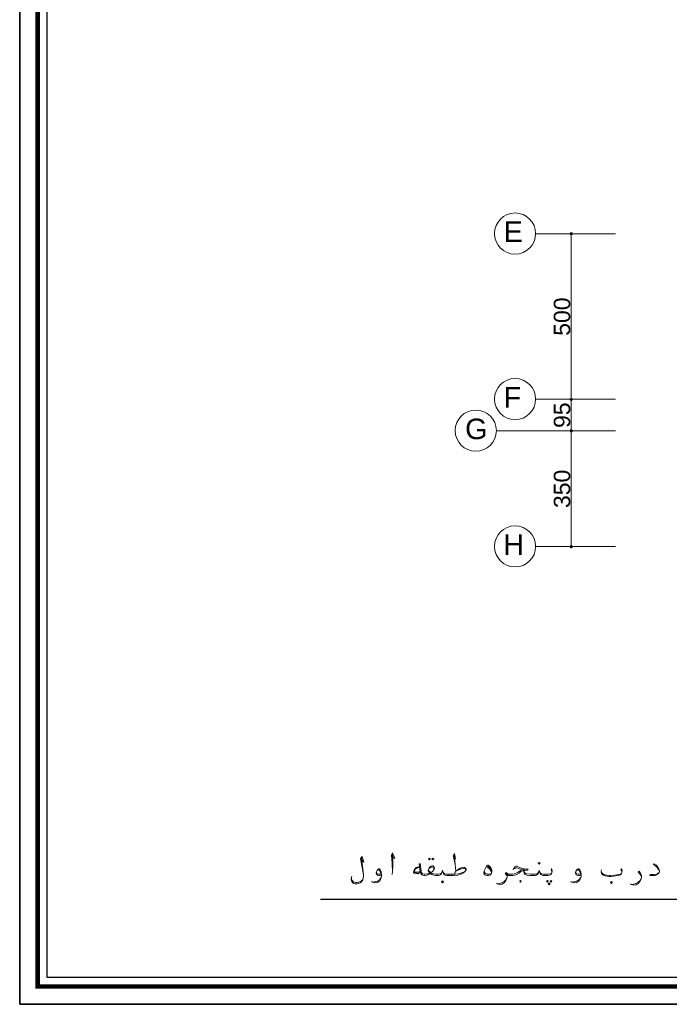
# Model space of a CAD drawing. Header units: metres. Extents: x 5.7 to 89.8, y 4 to 63.5.
# Tile 1 of 22: x 5.7 to 25.3, y 4 to 33.7. Entities that reach past the tile are written whole.
import ezdxf

# ---------------------------------------------------------------- set-up
doc = ezdxf.new("R2010")
doc.units = ezdxf.units.M
doc.header["$MEASUREMENT"] = 0
for name, color, linetype in [('PDF5_ax', 7, 'Continuous'), ('PDF5_dim', 7, 'Continuous'), ('PDF5_KADR', 7, 'Continuous'), ('PDF5_Text', 7, 'Continuous'), ('PDF5_textt', 7, 'Continuous'), ('PDF5_W', 7, 'Continuous')]:
    doc.layers.add(name, color=color, linetype=linetype)
doc.styles.add('PDF Arial', font='arial.ttf')

msp = doc.modelspace()

# ---------------------------------------------------------------- linework, layer by layer
at = {"layer": 'PDF5_ax', "lineweight": 9}
for points in [[(23.667, 27.282), (21.259, 27.282)], [(23.667, 22.283), (21.259, 22.283)], [(23.667, 21.33), (20.075, 21.33)], [(23.667, 17.834), (21.25, 17.834)]]:
    msp.add_lwpolyline(points, dxfattribs=at)
for centre in [(20.638, 27.287), (20.638, 22.288), (19.453, 21.335), (20.638, 17.839)]:
    msp.add_circle(centre, 0.621, dxfattribs=at)
at = {"layer": 'PDF5_dim', "lineweight": 20}
for points in [[(22.704, 27.282), (22.271, 27.282)], [(22.328, 22.38), (22.328, 27.186)], [(23.051, 22.283), (22.271, 22.283), (23.003, 22.283)], [(22.328, 21.426), (22.328, 22.177)], [(23.051, 21.33), (22.271, 21.33), (23.003, 21.33)], [(22.328, 17.93), (22.328, 21.234)], [(23.051, 17.834), (22.271, 17.834)]]:
    msp.add_lwpolyline(points, dxfattribs=at)
at = {"layer": 'PDF5_KADR', "lineweight": 25}
for points in [[(5.695, 4.013), (89.785, 4.013), (89.785, 63.476), (5.695, 63.476)], [(5.695, 63.476), (89.785, 63.476), (89.785, 4.013), (5.695, 4.013)], [(6.514, 4.832), (88.841, 4.832), (88.841, 62.657), (6.514, 62.657)]]:
    msp.add_lwpolyline(points, close=True, dxfattribs=at)
at = {"layer": 'PDF5_KADR', "lineweight": 0, "const_width": 0.135}
msp.add_lwpolyline([(6.235, 62.937), (6.235, 4.552), (89.111, 4.552), (89.111, 62.937)], close=True, dxfattribs=at)
at = {"layer": 'PDF5_textt', "lineweight": 20}
for points in [[(15.972, 8.414), (16.078, 8.309), (16.03, 8.472), (15.972, 8.414), (16.068, 7.923), (16.01, 8.434)], [(16.916, 8.501), (17.012, 8.414), (16.944, 8.588), (16.906, 8.52), (16.925, 8.405), (16.935, 8.241), (16.944, 8.029), (16.935, 7.933)], [(16.944, 8.029), (16.954, 8.183), (16.954, 8.424), (16.944, 8.549)], [(18.774, 8.501), (18.842, 8.405), (18.813, 8.569), (18.774, 8.501), (18.803, 8.386), (18.832, 8.231), (18.851, 8.029)], [(18.832, 8.231), (18.813, 8.443), (18.813, 8.559)], [(16.598, 7.914), (16.559, 7.904), (16.53, 7.904), (16.492, 7.914), (16.473, 7.923), (16.453, 7.943), (16.444, 7.971), (16.444, 7.991), (16.473, 8.058), (16.511, 8.097), (16.53, 8.106), (16.55, 8.106), (16.569, 8.077), (16.598, 8.01), (16.607, 7.933), (16.607, 7.875), (16.588, 7.808), (16.559, 7.74), (16.482, 7.692), (16.405, 7.682), (16.338, 7.702), (16.309, 7.721)], [(16.473, 8.048), (16.492, 8.068), (16.521, 8.077), (16.54, 8.077), (16.559, 8.039), (16.579, 7.991), (16.588, 7.962), (16.607, 7.875), (16.588, 7.827), (16.55, 7.769), (16.473, 7.731), (16.396, 7.711), (16.347, 7.702)], [(17.754, 8.154), (17.686, 8.154), (17.657, 8.145), (17.638, 8.126), (17.59, 8.068), (17.571, 8), (17.571, 7.991), (17.599, 7.971), (17.705, 7.952), (17.715, 7.952), (17.773, 8.02)], [(17.754, 8.145), (17.676, 8.126), (17.638, 8.106), (17.59, 8.048), (17.59, 8.039), (17.599, 8.02), (17.628, 8.01), (17.744, 8), (17.773, 8.029)], [(18.803, 7.943), (18.832, 8), (18.861, 8.039), (18.9, 8.077), (18.977, 8.126), (19.063, 8.154), (19.112, 8.145), (19.14, 8.126), (19.16, 8.097), (19.16, 8.077), (19.14, 8.039), (19.121, 8.02), (19.083, 7.981), (18.977, 7.933), (18.909, 7.914), (18.784, 7.904), (18.63, 7.904), (18.582, 7.904), (18.534, 7.914), (18.495, 7.933), (18.476, 7.962), (18.457, 8.01), (18.447, 8.068), (18.437, 8.01), (18.418, 7.962), (18.408, 7.933), (18.37, 7.914), (18.322, 7.904), (18.264, 7.904), (18.245, 7.904), (18.187, 7.914), (18.129, 7.933), (18.1, 7.952), (18.091, 7.971), (18.071, 7.952), (18.033, 7.933), (17.975, 7.914), (17.917, 7.904), (17.908, 7.904), (17.898, 7.904), (17.85, 7.914), (17.811, 7.933), (17.792, 7.962), (17.773, 8.02), (17.744, 8.241), (17.773, 8.26), (17.802, 8.029), (17.811, 7.991), (17.831, 7.962), (17.85, 7.952), (17.898, 7.943), (17.908, 7.943), (17.917, 7.943), (18.004, 7.952), (18.071, 7.971), (18.033, 8.01), (18.014, 8.039), (18.014, 8.058), (18.033, 8.106), (18.071, 8.154), (18.11, 8.183), (18.148, 8.193), (18.168, 8.193), (18.187, 8.174), (18.206, 8.135), (18.206, 8.116), (18.187, 8.077), (18.148, 8.02), (18.1, 7.981), (18.139, 7.962), (18.177, 7.952), (18.245, 7.943), (18.264, 7.943), (18.331, 7.943), (18.389, 7.952), (18.418, 7.971), (18.428, 8)], [(18.023, 8.077), (18.033, 8.048), (18.062, 8.02), (18.1, 7.981)], [(18.187, 8.077), (18.187, 8.106), (18.168, 8.145), (18.148, 8.154), (18.129, 8.154), (18.071, 8.135), (18.033, 8.106)], [(18.861, 8.039), (18.938, 8.077), (19.025, 8.106), (19.063, 8.116), (19.083, 8.116), (19.131, 8.106), (19.16, 8.077)], [(19.911, 7.952), (19.843, 7.943), (19.795, 7.943), (19.766, 7.952), (19.728, 7.981), (19.709, 8.048)], [(19.766, 8.164), (19.815, 8.145), (19.863, 8.106), (19.901, 8.068), (19.93, 8.01), (19.93, 7.981)], [(19.805, 8.193), (19.853, 8.154), (19.901, 8.097), (19.921, 8.077)], [(20.585, 8.077), (20.624, 8.164), (20.662, 8.183), (20.691, 8.183), (20.826, 8.126), (20.951, 8.097), (21.028, 8.097), (20.999, 8.068), (20.941, 8.058), (20.884, 8.048), (20.816, 8.02), (20.758, 7.971), (20.672, 7.923), (20.585, 7.904), (20.45, 7.904), (20.431, 7.904), (20.402, 7.914), (20.402, 7.875), (20.392, 7.817), (20.364, 7.75), (20.315, 7.692), (20.248, 7.644), (20.171, 7.634), (20.104, 7.654), (20.075, 7.673)], [(20.402, 7.885), (20.392, 7.904), (20.373, 7.933), (20.344, 7.952), (20.373, 7.991), (20.421, 7.952), (20.441, 7.943), (20.45, 7.943), (20.556, 7.943), (20.624, 7.952), (20.71, 7.991), (20.797, 8.058), (20.855, 8.077), (20.932, 8.077), (20.855, 8.077), (20.691, 8.135), (20.662, 8.135), (20.614, 8.106)], [(21.75, 7.991), (21.75, 8.02), (21.741, 8.058), (21.722, 8.077), (21.741, 8.116), (21.75, 8.087), (21.76, 8.048), (21.76, 8.029), (21.75, 7.991), (21.741, 7.962), (21.712, 7.933), (21.673, 7.914), (21.625, 7.904), (21.548, 7.904), (21.49, 7.904), (21.452, 7.914), (21.413, 7.933), (21.394, 7.962), (21.375, 8.01), (21.365, 8.068), (21.356, 8.01), (21.336, 7.962), (21.317, 7.933), (21.288, 7.914), (21.24, 7.904), (21.182, 7.904), (21.086, 7.904), (20.99, 7.914), (20.941, 7.933), (20.913, 7.971), (20.903, 8.02), (20.903, 8.068)], [(22.617, 7.914), (22.579, 7.904), (22.54, 7.904), (22.502, 7.914), (22.482, 7.923), (22.473, 7.943), (22.463, 7.971), (22.463, 7.991), (22.482, 8.058), (22.521, 8.097), (22.54, 8.106), (22.559, 8.106), (22.588, 8.077), (22.617, 8.01), (22.627, 7.933), (22.627, 7.875), (22.608, 7.808), (22.569, 7.74), (22.492, 7.692), (22.425, 7.682), (22.348, 7.702), (22.319, 7.721)], [(22.482, 8.048), (22.502, 8.068), (22.531, 8.077), (22.55, 8.077), (22.579, 8.039), (22.598, 7.991), (22.608, 7.962), (22.627, 7.875), (22.608, 7.827), (22.559, 7.769), (22.482, 7.731), (22.415, 7.711), (22.357, 7.702)], [(23.86, 7.991), (23.86, 8.02), (23.85, 8.058), (23.831, 8.077), (23.85, 8.116), (23.86, 8.087), (23.869, 8.048), (23.869, 8.029), (23.86, 7.991), (23.85, 7.962), (23.821, 7.923), (23.754, 7.904), (23.609, 7.885), (23.523, 7.875), (23.474, 7.875), (23.359, 7.894), (23.291, 7.914), (23.263, 7.943), (23.243, 7.971), (23.234, 8), (23.234, 8.029), (23.243, 8.077)], [(24.447, 7.865), (24.428, 7.904), (24.399, 7.952), (24.351, 8), (24.38, 8.029), (24.409, 7.991), (24.438, 7.933), (24.447, 7.885), (24.447, 7.856), (24.438, 7.798), (24.409, 7.74), (24.361, 7.673), (24.293, 7.625), (24.216, 7.615), (24.149, 7.634), (24.12, 7.654)], [(24.996, 8.039), (24.967, 8.087), (24.929, 8.145), (24.871, 8.193), (24.813, 8.231), (24.832, 8.251), (24.9, 8.212), (24.938, 8.174), (24.977, 8.106), (24.996, 8.039), (24.996, 8.02), (24.987, 7.991), (24.967, 7.962), (24.909, 7.923), (24.861, 7.904), (24.765, 7.904), (24.707, 7.904), (24.717, 7.933), (24.823, 7.933), (24.9, 7.943), (24.948, 7.962), (24.987, 7.991)], [(16.068, 7.923), (16.068, 7.894), (16.058, 7.817), (16.049, 7.76), (16.02, 7.731), (15.991, 7.702), (15.962, 7.682), (15.914, 7.663), (15.875, 7.654), (15.808, 7.654), (15.769, 7.663), (15.731, 7.692), (15.712, 7.721), (15.702, 7.74), (15.692, 7.769), (15.692, 7.788), (15.702, 7.846), (15.712, 7.885)], [(16.058, 7.817), (16.049, 7.779), (16.001, 7.74), (15.924, 7.702), (15.875, 7.692), (15.827, 7.692), (15.769, 7.711), (15.731, 7.74), (15.712, 7.76), (15.702, 7.788), (15.702, 7.817)], [(16.588, 7.952), (16.559, 7.943), (16.521, 7.943), (16.482, 7.952), (16.463, 7.971), (16.453, 8)], [(17.705, 7.971), (17.59, 8)], [(18.466, 8), (18.485, 7.971), (18.514, 7.952), (18.572, 7.943), (18.63, 7.943), (18.842, 7.943), (18.929, 7.952), (19.034, 7.981), (19.121, 8.02)], [(20.104, 7.654), (20.161, 7.663), (20.238, 7.682), (20.306, 7.721), (20.364, 7.769), (20.392, 7.817)], [(20.431, 7.923), (20.392, 7.943), (20.364, 7.971)], [(21.346, 8), (21.327, 7.971), (21.298, 7.952), (21.25, 7.943), (21.182, 7.943), (21.124, 7.943), (20.99, 7.952), (20.951, 7.971), (20.922, 7.991), (20.903, 8.02)], [(21.384, 8), (21.404, 7.971), (21.433, 7.952), (21.481, 7.943), (21.548, 7.943), (21.625, 7.943), (21.712, 7.952), (21.741, 7.962)], [(22.608, 7.952), (22.569, 7.943), (22.531, 7.943), (22.492, 7.952), (22.473, 7.971), (22.473, 8)], [(23.234, 8), (23.272, 7.962), (23.34, 7.923), (23.474, 7.904), (23.503, 7.904), (23.648, 7.914), (23.763, 7.933), (23.812, 7.943), (23.85, 7.962)], [(24.158, 7.634), (24.206, 7.644), (24.283, 7.663), (24.351, 7.702), (24.409, 7.75), (24.438, 7.798)]]:
    msp.add_lwpolyline(points, dxfattribs=at)
for points in [[(18.052, 8.424), (18.081, 8.405), (18.052, 8.376), (18.023, 8.405)], [(18.158, 8.424), (18.187, 8.405), (18.158, 8.376), (18.129, 8.405)], [(19.815, 8.212), (19.824, 8.212), (19.882, 8.164), (19.921, 8.116), (19.94, 8.077), (19.94, 8.048), (19.94, 8.02), (19.93, 7.971), (19.911, 7.943), (19.872, 7.914), (19.824, 7.904), (19.795, 7.904), (19.747, 7.914), (19.728, 7.923), (19.709, 7.943), (19.699, 7.971), (19.699, 7.981), (19.709, 8.048), (19.747, 8.126), (19.776, 8.183)], [(21.365, 8.241), (21.394, 8.27), (21.365, 8.299), (21.336, 8.27)], [(18.447, 7.682), (18.476, 7.711), (18.447, 7.74), (18.418, 7.711)], [(20.797, 7.702), (20.826, 7.731), (20.797, 7.75), (20.778, 7.731)], [(21.616, 7.75), (21.635, 7.731), (21.616, 7.702), (21.587, 7.731)], [(21.722, 7.75), (21.75, 7.731), (21.722, 7.702), (21.693, 7.731)], [(21.664, 7.682), (21.693, 7.654), (21.664, 7.625), (21.635, 7.654)], [(23.542, 7.663), (23.571, 7.692), (23.542, 7.721), (23.513, 7.692)]]:
    msp.add_lwpolyline(points, close=True, dxfattribs=at)
at = {"layer": 'PDF5_textt', "lineweight": 25}
msp.add_lwpolyline([(31.093, 7.182), (14.768, 7.182)], dxfattribs=at)
at = {"layer": 'PDF5_W', "lineweight": 9}
for points in [[(22.328, 27.234), (22.328, 27.186)], [(22.328, 22.332), (22.328, 22.38)], [(22.328, 22.235), (22.328, 22.177)], [(22.328, 21.378), (22.328, 21.426)], [(22.328, 21.282), (22.328, 21.234)], [(22.328, 17.882), (22.328, 17.93)]]:
    msp.add_lwpolyline(points, dxfattribs=at)
at = {"layer": 'PDF5_W', "transparency": 33554559}
for points in [[(22.299, 27.321), (22.328, 27.282), (22.28, 27.282)], [(22.328, 27.282), (22.28, 27.282), (22.299, 27.243)], [(22.328, 27.33), (22.299, 27.321), (22.328, 27.282)], [(22.299, 27.243), (22.328, 27.234), (22.328, 27.282)], [(22.367, 27.321), (22.328, 27.282), (22.328, 27.33)], [(22.386, 27.282), (22.367, 27.321), (22.328, 27.282)], [(22.328, 27.234), (22.328, 27.282), (22.367, 27.243)], [(22.328, 27.282), (22.367, 27.243), (22.386, 27.282)], [(22.328, 22.283), (22.299, 22.312), (22.28, 22.283)], [(22.299, 22.312), (22.328, 22.283), (22.28, 22.283)], [(22.328, 22.332), (22.328, 22.283), (22.299, 22.312)], [(22.328, 22.332), (22.299, 22.312), (22.328, 22.283)], [(22.367, 22.312), (22.328, 22.332), (22.328, 22.283)], [(22.367, 22.312), (22.328, 22.283), (22.328, 22.332)], [(22.328, 22.283), (22.386, 22.283), (22.367, 22.312)], [(22.386, 22.283), (22.367, 22.312), (22.328, 22.283)], [(22.28, 22.283), (22.299, 22.245), (22.328, 22.283)], [(22.328, 22.283), (22.28, 22.283), (22.299, 22.245)], [(22.299, 22.245), (22.328, 22.283), (22.328, 22.235)], [(22.299, 22.245), (22.328, 22.235), (22.328, 22.283)], [(22.328, 22.235), (22.367, 22.245), (22.328, 22.283)], [(22.367, 22.245), (22.328, 22.283), (22.386, 22.283)], [(22.328, 22.235), (22.328, 22.283), (22.367, 22.245)], [(22.328, 22.283), (22.367, 22.245), (22.386, 22.283)], [(22.299, 21.368), (22.328, 21.33), (22.28, 21.33)], [(22.328, 21.33), (22.299, 21.368), (22.28, 21.33)], [(22.328, 21.33), (22.28, 21.33), (22.299, 21.291)], [(22.28, 21.33), (22.299, 21.291), (22.328, 21.33)], [(22.328, 21.378), (22.299, 21.368), (22.328, 21.33)], [(22.328, 21.378), (22.328, 21.33), (22.299, 21.368)], [(22.299, 21.291), (22.328, 21.282), (22.328, 21.33)], [(22.299, 21.291), (22.328, 21.33), (22.328, 21.282)], [(22.367, 21.368), (22.328, 21.33), (22.328, 21.378)], [(22.367, 21.368), (22.328, 21.378), (22.328, 21.33)], [(22.386, 21.33), (22.367, 21.368), (22.328, 21.33)], [(22.328, 21.33), (22.386, 21.33), (22.367, 21.368)], [(22.328, 21.282), (22.328, 21.33), (22.367, 21.291)], [(22.328, 21.33), (22.367, 21.291), (22.386, 21.33)], [(22.328, 21.282), (22.367, 21.291), (22.328, 21.33)], [(22.367, 21.291), (22.328, 21.33), (22.386, 21.33)], [(22.328, 17.834), (22.299, 17.863), (22.28, 17.834)], [(22.328, 17.882), (22.328, 17.834), (22.299, 17.863)], [(22.367, 17.863), (22.328, 17.882), (22.328, 17.834)], [(22.328, 17.834), (22.386, 17.834), (22.367, 17.863)], [(22.28, 17.834), (22.299, 17.795), (22.328, 17.834)], [(22.299, 17.795), (22.328, 17.834), (22.328, 17.776)], [(22.328, 17.776), (22.367, 17.795), (22.328, 17.834)], [(22.367, 17.795), (22.328, 17.834), (22.386, 17.834)]]:
    msp.add_solid(points, dxfattribs=at)

# ---------------------------------------------------------------- texts
at = {"layer": 'PDF5_Text', "char_height": 0.62, "attachment_point": 7, "style": 'PDF Arial'}
for s, insert in [('E', (20.296, 27.032)), ('F', (20.296, 22.033)), ('G', (19.131, 21.069)), ('H', (20.287, 17.583))]:
    msp.add_mtext(s, dxfattribs=dict(at, insert=insert))
at = {"layer": 'PDF5_Text', "char_height": 0.4964, "attachment_point": 7, "rotation": 90, "style": 'PDF Arial'}
for s, insert in [('500', (22.308, 24.2)), ('95', (22.308, 21.417)), ('350', (22.308, 18.999))]:
    msp.add_mtext(s, dxfattribs=dict(at, insert=insert))

doc.saveas('drawing.dxf')
